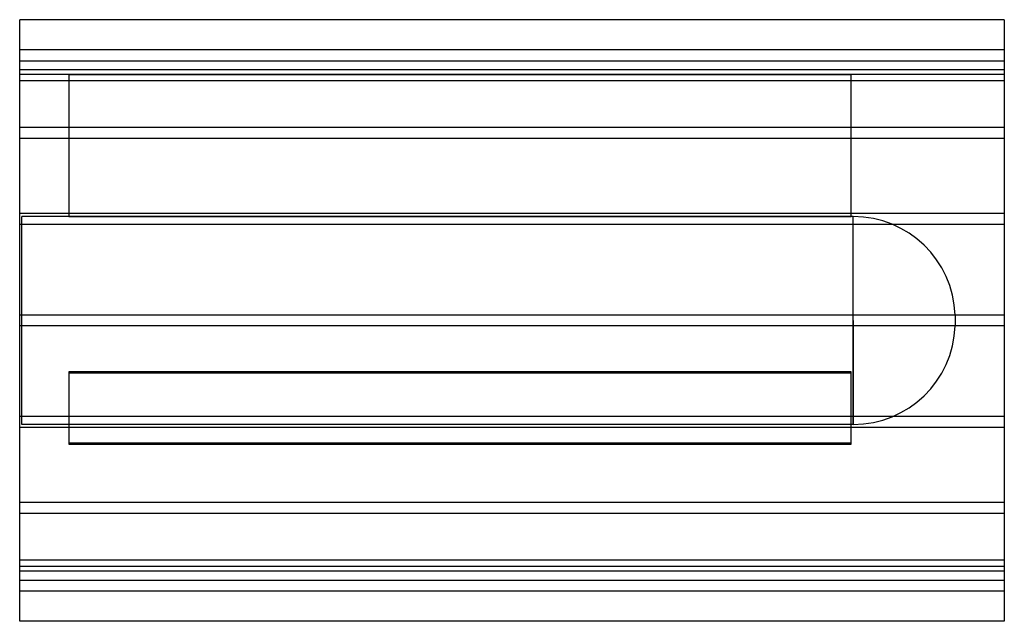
# Model space of a CAD drawing. Header units: millimetres. Extents: x -900 to 900, y -550 to 550.
import ezdxf

# ---------------------------------------------------------------- set-up
doc = ezdxf.new("R2010")
doc.units = ezdxf.units.MM
doc.layers.add('HIDDEN', color=7, linetype='Continuous')
doc.layers.add('THICK', color=7, linetype='Continuous')

msp = doc.modelspace()

# ---------------------------------------------------------------- linework, layer by layer
at = {"layer": 'HIDDEN'}
for p, q in [((900, 495), (-900, 495)), ((-900, 475), (900, 475)), ((900, 458.1), (-900, 458.1)), ((900, 458.1), (-900, 458.1)), ((-810, 450), (-900, 450)), ((-810, 450), (-810, 450)), ((620, 450), (620, 450)), ((900, 450), (620, 450)), ((900, 438.1), (-900, 438.1)), ((900, 438.1), (-900, 438.1)), ((-810, 450), (-810, 190)), ((-810, 450), (620, 450)), ((620, 450), (-810, 450)), ((620, 190), (620, 450)), ((900, 352.9), (-900, 352.9)), ((900, 352.9), (-900, 352.9)), ((900, 332.9), (-900, 332.9)), ((900, 332.9), (-900, 332.9)), ((900, 195.6), (-900, 195.6)), ((900, 195.6), (-900, 195.6)), ((-896, 0), (-896, 190)), ((-810, 190), (-896, 190)), ((620, 190), (-810, 190)), ((-810, 190), (620, 190)), ((623.9, 190), (620, 190)), ((623.9, 0), (623.9, 190)), ((900, 175.6), (-900, 175.6)), ((900, 175.6), (-900, 175.6)), ((900, 10), (-900, 10)), ((900, 10), (-900, 10)), ((623.9, 0), (623.9, -190)), ((810, 9.9), (810, 0)), ((900, -10), (-900, -10)), ((900, -10), (-900, -10)), ((-896, -190), (-896, 0)), ((623.9, -190), (623.9, 0)), ((810, 0), (810, -9.9)), ((-810, -94.1), (620, -94.1)), ((620, -94.1), (-810, -94.1)), ((-810, -94.1), (-810, -224.1)), ((620, -95.9), (-810, -95.9)), ((-810, -95.9), (620, -95.9)), ((620, -224.1), (620, -94.1)), ((900, -175.6), (-900, -175.6)), ((900, -175.6), (-900, -175.6)), ((900, -195.6), (-900, -195.6)), ((900, -195.6), (-900, -195.6)), ((623.9, -190), (-896, -190)), ((620, -224.1), (-810, -224.1)), ((-810, -224.1), (-810, -225.9)), ((-810, -224.1), (620, -224.1)), ((-810, -225.9), (620, -225.9)), ((620, -225.9), (-810, -225.9)), ((620, -225.9), (620, -224.1)), ((900, -332.9), (-900, -332.9)), ((900, -332.9), (-900, -332.9)), ((900, -352.9), (-900, -352.9)), ((900, -352.9), (-900, -352.9)), ((900, -438.1), (-900, -438.1)), ((900, -438.1), (-900, -438.1)), ((900, -450), (-900, -450)), ((900, -458.1), (-900, -458.1)), ((900, -458.1), (-900, -458.1)), ((-900, -475), (900, -475)), ((900, -495), (-900, -495))]:
    msp.add_line(p, q, dxfattribs=at)
for centre, start, end in [((623.9, 3.8), 1.8779, 90), ((623.9, -3.8), 270, 358.1221)]:
    msp.add_arc(centre, 186.2, start, end, dxfattribs=at)
at = {"layer": 'THICK'}
for p, q in [((-900, 0), (-900, 550)), ((900, 550), (-900, 550)), ((900, 550), (900, 0)), ((900, 0), (900, -550)), ((-900, -550), (-900, 0)), ((900, -550), (-900, -550))]:
    msp.add_line(p, q, dxfattribs=at)

doc.saveas('drawing.dxf')
